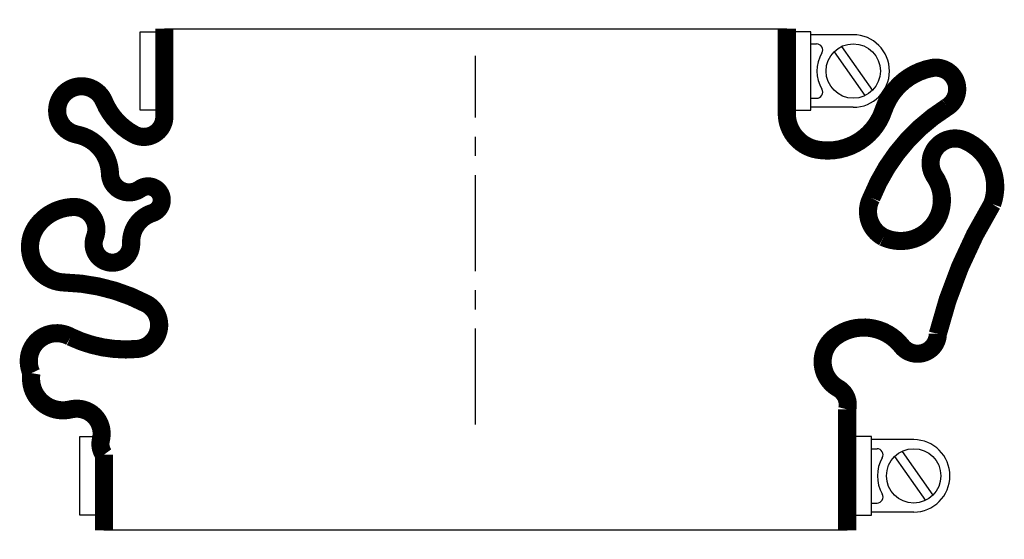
# Model space of a CAD drawing. Header units: millimetres. Extents: x -75 to 87, y -19 to 67.
import ezdxf

# ---------------------------------------------------------------- set-up
doc = ezdxf.new("R2010")
doc.units = ezdxf.units.MM
doc.header["$LTSCALE"] = 0.5
doc.header["$MEASUREMENT"] = 0
doc.linetypes.add('CENTER', pattern=[50.8, 31.75, -6.35, 6.35, -6.35])
doc.layers.get('0').update_dxf_attribs({"linetype": 'CONTINUOUS'})
doc.layers.add('Center', color=1, linetype='CENTER')

msp = doc.modelspace()

# ---------------------------------------------------------------- linework, layer by layer
for p, q in [((-51.5, 65.5), (51.5, 65.5)), ((-55.5, 52), (-55.5, 65)), ((-55.5, 65), (-53, 65)), ((55.5, 65), (53, 65)), ((55.5, 52), (55.5, 65)), ((62.5, 64.5), (55.5, 64.5)), ((55.5, 63), (56.44, 63)), ((60.57, 62.56), (65.66, 55.3)), ((59.34, 61.7), (64.43, 54.44)), ((55.5, 54), (56.44, 54)), ((62.5, 52.5), (55.5, 52.5)), ((-53, 52), (-55.5, 52)), ((53, 52), (55.5, 52)), ((-65.5, -15), (-65.5, -2)), ((-65.5, -2), (-63, -2)), ((65.5, -2), (63, -2)), ((65.5, -15), (65.5, -2)), ((72.5, -2.5), (65.5, -2.5)), ((65.5, -4), (66.44, -4)), ((70.57, -4.44), (75.66, -11.7)), ((69.34, -5.3), (74.43, -12.56)), ((65.5, -13), (66.44, -13)), ((72.5, -14.5), (65.5, -14.5)), ((-63, -15), (-65.5, -15)), ((63, -15), (65.5, -15)), ((61.5, -17.5), (-61.5, -17.5))]:
    msp.add_line(p, q)
at = {"const_width": 3, "flags": 128}
for points in [[(-51.5, 65.5), (-51.5, 51, -0.56619), (-56.5, 48, -0.173214), (-61.5, 53.5, 1.667268), (-66, 48, -0.349852), (-60.5, 41.5, 0.598056), (-55.5, 39, -1.163294), (-53.5, 35, 0.335337), (-57, 30, -1.224957), (-63, 31, 0.531721), (-66.5, 36, 0.226938), (-72.5, 33, 0.615314), (-68, 23.5, -0.114729), (-54.5, 20, -0.749263), (-56, 12.5, -0.134398), (-67, 14.5, 0.733759), (-73.5, 8.5, 0.538118), (-67, 2.5, -0.564179), (-62, -2.5, 0.223265), (-61.5, -5), (-61.5, -17.5)], [(51.5, 65.5), (51.5, 51.5, 0.36205), (56.5, 45.5, 0.373567), (67.5, 52, -0.271332), (75.5, 59, -0.835937), (78, 52.5, 0.159512), (65.5, 37.5, 0.414951), (67.5, 31, 0.760159), (76, 41, -0.75249), (81, 47, -0.394653), (85.5, 36.5, 0.076611), (76.5, 15, -0.704922), (70.5, 13, 0.405667), (59.5, 14.5, 0.542617), (60, 6, -0.335934), (61.5, 2.5), (61.5, -17.5)]]:
    msp.add_lwpolyline(points, format="xyb", dxfattribs=at)
for centre in [(62.5, 58.5), (72.5, -8.5)]:
    msp.add_circle(centre, 4.5)
for centre, radius, start, end in [((62.5, 58.5), 6, 270, 90), ((56.44, 62), 1, 330, 90), ((62.5, 58.5), 6, 150, 210), ((56.44, 55), 1, 270, 30), ((72.5, -8.5), 6, 270, 90), ((66.44, -5), 1, 330, 90), ((72.5, -8.5), 6, 150, 210), ((66.44, -12), 1, 270, 30)]:
    msp.add_arc(centre, radius, start, end)
at = {"layer": 'Center'}
msp.add_line((0, 0), (0, 61), dxfattribs=at)

doc.saveas('drawing.dxf')
